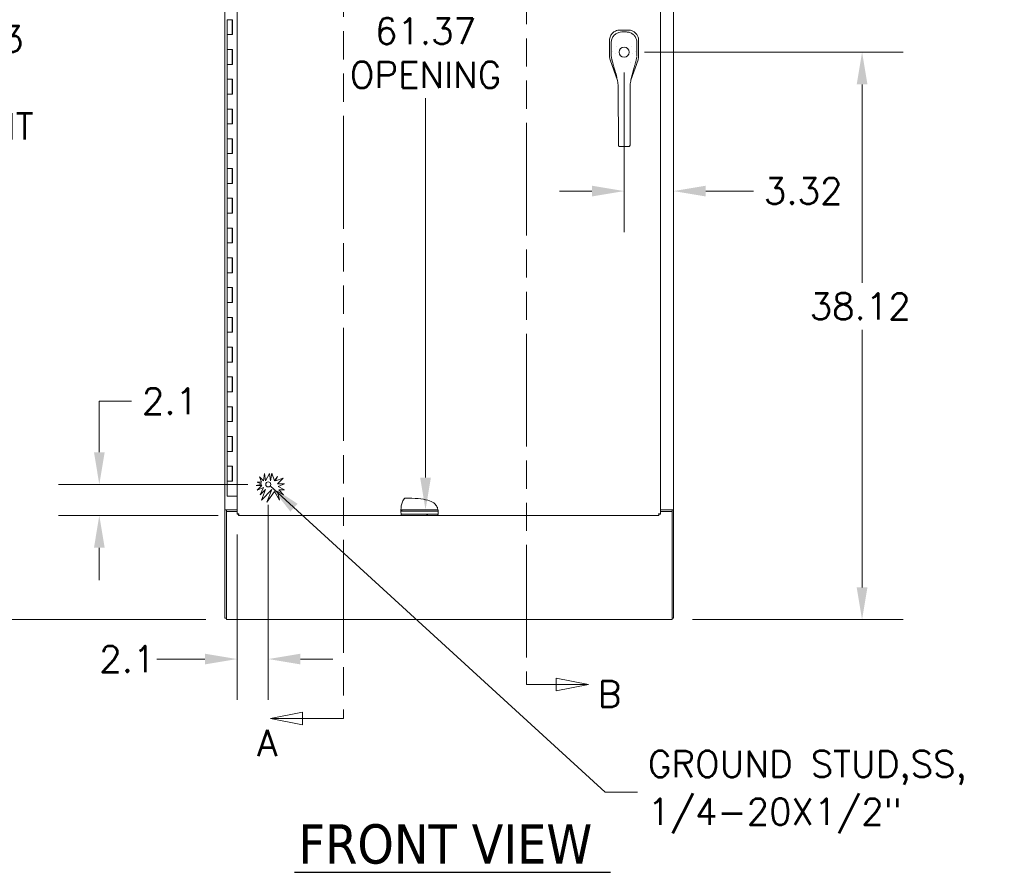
# Model space of a CAD drawing. Header units: inches. Extents: x 3 to 371, y 8 to 234.
# Tile 28 of 51: x 126 to 192, y 87 to 144. Entities that reach past the tile are written whole.
import ezdxf

# ---------------------------------------------------------------- set-up
doc = ezdxf.new("R2010")
doc.units = ezdxf.units.IN
doc.header["$LTSCALE"] = 22
doc.header["$MEASUREMENT"] = 0
doc.linetypes.add('DOUBLE_DASH_CHAIN', pattern=[1.2403, 0.6614, -0.0827, 0.1654, -0.0827, 0.1654, -0.0827])
for name, color, linetype, lineweight in [('Dimension (ANSI)', 7, 'Continuous', 5), ('Hatch (ANSI)', 7, 'Continuous', 5), ('Section Line (ANSI)', 7, 'DOUBLE_DASH_CHAIN', 5), ('Symbol (ANSI)', 7, 'Continuous', 5), ('Visible (ANSI)', 7, 'Continuous', 5)]:
    doc.layers.add(name, color=color, linetype=linetype, lineweight=lineweight)
doc.styles.add('ROMANS', font='romans.shx')
doc.styles.add('Text Style168', font='tahoma.ttf')
doc.dimstyles.new('Default (ANSI)', dxfattribs={"dimscale": 22, "dimtxt": 0.08, "dimasz": 0.098425, "dimexe": 0.125, "dimexo": 0.0625, "dimgap": 0.031496, "dimtad": 0, "dimtih": 1, "dimtoh": 1, "dimrnd": 1e-08, "dimzin": 0, "dimdsep": 46, "dimtxsty": 'ROMANS', "dimcen": 0.09, "dimdle": 0.393701, "dimclrd": 256, "dimclre": 256, "dimclrt": 256, "dimadec": 0, "dimazin": 0, "dimtfac": 1.25, "dimtofl": 0, "dimtmove": 0, "dimatfit": 3, "dimfxl": 0, "dimtolj": 1, "dimtzin": 0, "dimlwd": -1, "dimlwe": -1, "dimarcsym": 0})
doc.dimstyles.new('Default (ANSI)$7', dxfattribs={"dimscale": 22, "dimtxt": 0.08, "dimasz": 0.098425, "dimexe": 0.125, "dimexo": 0.0625, "dimgap": 0.031496, "dimtad": 0, "dimtih": 1, "dimtoh": 1, "dimrnd": 1e-08, "dimzin": 0, "dimdsep": 46, "dimtxsty": 'ROMANS', "dimcen": 0.09, "dimdle": 0.393701, "dimclrd": 256, "dimclre": 256, "dimclrt": 256, "dimadec": 0, "dimazin": 0, "dimtfac": 1.25, "dimtofl": 0, "dimtmove": 0, "dimatfit": 3, "dimfxl": 0, "dimtolj": 1, "dimtzin": 0, "dimlwd": -1, "dimlwe": -1, "dimarcsym": 0})

# ---------------------------------------------------------------- blocks, each defined once
blk = doc.blocks.new('2dTransSection0')
at = {"layer": 'Section Line (ANSI)', "linetype": 'Continuous'}
for p, q in [((6.6322, 8.2139), (6.5342, 8.1944)), ((6.6322, 8.1749), (6.6322, 8.2139)), ((6.6322, 8.1944), (6.5342, 8.1944)), ((6.5342, 8.1944), (6.6322, 8.1749)), ((6.7228, 8.1944), (6.6322, 8.1944)), ((6.7228, 8.1944), (6.7228, 8.1785)), ((6.5979, 4.4316), (6.4999, 4.4121)), ((6.5979, 4.3926), (6.5979, 4.4316)), ((6.7228, 4.428), (6.7228, 4.4121)), ((6.5979, 4.4121), (6.4999, 4.4121)), ((6.4999, 4.4121), (6.5979, 4.3926)), ((6.7228, 4.4121), (6.5979, 4.4121))]:
    blk.add_line(p, q, dxfattribs=at)
at = {"layer": 'Section Line (ANSI)', "linetype": 'DOUBLE_DASH_CHAIN', "ltscale": 0.023724}
blk.add_line((6.7228, 8.1944), (6.7228, 4.4121), dxfattribs=at)
at = {"layer": 'Section Line (ANSI)', "linetype": 'Continuous', "flags": 128}
for points in [[(6.6322, 8.2139), (6.5342, 8.1944)], [(6.5979, 4.4316), (6.4999, 4.4121)]]:
    blk.add_lwpolyline(points, dxfattribs=at)
at = {"layer": 'Section Line (ANSI)'}
for points in [[(6.6322, 8.2139), (6.5342, 8.1944), (6.6322, 8.1749), (6.6322, 8.2139)], [(6.5979, 4.4316), (6.4999, 4.4121), (6.5979, 4.3926), (6.5979, 4.4316)]]:
    blk.add_solid(points, dxfattribs=at)
at = {"layer": 'Section Line (ANSI)', "insert": (6.492, 8.213), "char_height": 0.08, "attachment_point": 7, "line_spacing_factor": 2.283283, "style": 'ROMANS'}
blk.add_mtext('A', dxfattribs=at)
at = {"layer": 'Section Line (ANSI)', "insert": (6.4592, 4.2974), "char_height": 0.08, "attachment_point": 7, "style": 'ROMANS'}
blk.add_mtext('A', dxfattribs=at)
blk = doc.blocks.new('2dTransSection1')
at = {"layer": 'Section Line (ANSI)', "linetype": 'Continuous'}
for p, q in [((7.447, 8.1649), (7.349, 8.1844)), ((7.349, 8.1844), (7.349, 8.1454)), ((7.282, 8.1649), (7.282, 8.1491)), ((7.282, 8.1649), (7.349, 8.1649)), ((7.349, 8.1649), (7.447, 8.1649)), ((7.349, 8.1454), (7.447, 8.1649)), ((7.282, 4.532), (7.282, 4.5162)), ((7.282, 4.5162), (7.3725, 4.5162)), ((7.4705, 4.5162), (7.3725, 4.5357)), ((7.3725, 4.5357), (7.3725, 4.4967)), ((7.3725, 4.5162), (7.4705, 4.5162)), ((7.3725, 4.4967), (7.4705, 4.5162))]:
    blk.add_line(p, q, dxfattribs=at)
at = {"layer": 'Section Line (ANSI)', "linetype": 'DOUBLE_DASH_CHAIN', "ltscale": 0.023622}
blk.add_line((7.282, 8.1649), (7.282, 4.5162), dxfattribs=at)
at = {"layer": 'Section Line (ANSI)', "linetype": 'Continuous', "flags": 128}
for points in [[(7.349, 8.1454), (7.447, 8.1649)], [(7.3725, 4.4967), (7.4705, 4.5162)]]:
    blk.add_lwpolyline(points, dxfattribs=at)
at = {"layer": 'Section Line (ANSI)'}
for points in [[(7.349, 8.1454), (7.447, 8.1649), (7.349, 8.1844), (7.349, 8.1454)], [(7.3725, 4.4967), (7.4705, 4.5162), (7.3725, 4.5357), (7.3725, 4.4967)]]:
    blk.add_solid(points, dxfattribs=at)
at = {"layer": 'Section Line (ANSI)', "char_height": 0.08, "attachment_point": 7, "style": 'ROMANS'}
for insert in [(7.3992, 8.1995), (7.499, 4.447)]:
    blk.add_mtext('B', dxfattribs=dict(at, insert=insert))
blk = doc.blocks.new('*D8')
at = {"layer": 'Defpoints', "color": 0}
for p in [(166.753, 141.831), (169.977, 103.715), (182.735, 103.715)]:
    blk.add_point(p, dxfattribs=at)
at = {"layer": 'Dimension (ANSI)'}
for p, q in [((168.128, 141.831), (185.485, 141.831)), ((182.735, 139.665), (182.735, 126.334)), ((182.735, 105.881), (182.735, 123.188)), ((171.352, 103.715), (185.485, 103.715))]:
    blk.add_line(p, q, dxfattribs=at)
for points in [[(182.374, 139.665), (183.096, 139.665), (182.735, 141.831)], [(182.374, 105.881), (183.096, 105.881), (182.735, 103.715)]]:
    blk.add_solid(points, dxfattribs=at)
at = {"layer": 'Dimension (ANSI)', "insert": (179.215, 125.641), "char_height": 1.76, "attachment_point": 1, "style": 'ROMANS'}
blk.add_mtext('\\A1;38.12', dxfattribs=at)
blk = doc.blocks.new('*D9')
at = {"layer": 'Defpoints', "color": 0}
for p in [(166.753, 141.831), (170.071, 132.5), (170.071, 130.231)]:
    blk.add_point(p, dxfattribs=at)
at = {"layer": 'Dimension (ANSI)'}
for p, q in [((166.753, 140.456), (166.753, 129.75)), ((164.587, 132.5), (162.422, 132.5)), ((172.236, 132.5), (175.449, 132.5))]:
    blk.add_line(p, q, dxfattribs=at)
for points in [[(164.587, 132.861), (164.587, 132.139), (166.753, 132.5)], [(172.236, 132.861), (172.236, 132.139), (170.071, 132.5)]]:
    blk.add_solid(points, dxfattribs=at)
at = {"layer": 'Dimension (ANSI)', "insert": (176.142, 133.38), "char_height": 1.76, "attachment_point": 1, "style": 'ROMANS'}
blk.add_mtext('\\A1;3.32', dxfattribs=at)
blk = doc.blocks.new('*D11')
at = {"layer": 'Defpoints', "color": 0}
for p in [(140.04, 175.84), (123.02, 103.715), (140.04, 103.715)]:
    blk.add_point(p, dxfattribs=at)
at = {"layer": 'Dimension (ANSI)'}
for p, q in [((138.665, 175.84), (120.27, 175.84)), ((123.02, 173.675), (123.02, 144.284)), ((123.02, 105.881), (123.02, 135.272)), ((138.665, 103.715), (120.27, 103.715))]:
    blk.add_line(p, q, dxfattribs=at)
for points in [[(122.66, 173.675), (123.381, 173.675), (123.02, 175.84)], [(122.66, 105.881), (123.381, 105.881), (123.02, 103.715)]]:
    blk.add_solid(points, dxfattribs=at)
at = {"layer": 'Dimension (ANSI)', "insert": (123.02, 139.778), "char_height": 1.76, "attachment_point": 5, "style": 'ROMANS'}
blk.add_mtext('\\A1;72.13\\PTUB\\PHEIGHT', dxfattribs=at)
blk = doc.blocks.new('*D33')
at = {"layer": 'Defpoints', "color": 0}
for p in [(142.853, 112.796), (140.759, 110.807), (142.853, 101.064)]:
    blk.add_point(p, dxfattribs=at)
at = {"layer": 'Dimension (ANSI)'}
for p, q in [((142.853, 111.421), (142.853, 98.314)), ((140.759, 109.432), (140.759, 98.314)), ((138.594, 101.064), (135.381, 101.064)), ((145.018, 101.064), (147.183, 101.064))]:
    blk.add_line(p, q, dxfattribs=at)
for points in [[(138.594, 101.425), (138.594, 100.704), (140.759, 101.064)], [(145.018, 101.425), (145.018, 100.704), (142.853, 101.064)]]:
    blk.add_solid(points, dxfattribs=at)
at = {"layer": 'Dimension (ANSI)', "insert": (131.503, 101.944), "char_height": 1.76, "attachment_point": 1, "style": 'ROMANS'}
blk.add_mtext('\\A1;2.1', dxfattribs=at)
blk = doc.blocks.new('*D34')
at = {"layer": 'Defpoints', "color": 0}
for p in [(142.853, 112.796), (131.507, 110.702), (140.864, 110.702)]:
    blk.add_point(p, dxfattribs=at)
at = {"layer": 'Dimension (ANSI)'}
for p, q in [((131.507, 114.961), (131.507, 118.391)), ((131.507, 118.391), (133.673, 118.391)), ((141.478, 112.796), (128.757, 112.796)), ((139.489, 110.702), (128.757, 110.702)), ((131.507, 108.537), (131.507, 106.371))]:
    blk.add_line(p, q, dxfattribs=at)
for points in [[(131.147, 114.961), (131.868, 114.961), (131.507, 112.796)], [(131.147, 108.537), (131.868, 108.537), (131.507, 110.702)]]:
    blk.add_solid(points, dxfattribs=at)
at = {"layer": 'Dimension (ANSI)', "insert": (134.366, 119.271), "char_height": 1.76, "attachment_point": 1, "style": 'ROMANS'}
blk.add_mtext('\\A1;2.1', dxfattribs=at)
blk = doc.blocks.new('*D37')
at = {"layer": 'Defpoints', "color": 0}
for p in [(153.415, 172.465), (153.415, 111.09), (153.415, 111.09)]:
    blk.add_point(p, dxfattribs=at)
at = {"layer": 'Dimension (ANSI)'}
for p, q in [((153.415, 170.3), (153.415, 144.817)), ((153.415, 113.256), (153.415, 138.738))]:
    blk.add_line(p, q, dxfattribs=at)
for points in [[(153.054, 170.3), (153.776, 170.3), (153.415, 172.465)], [(153.054, 113.256), (153.776, 113.256), (153.415, 111.09)]]:
    blk.add_solid(points, dxfattribs=at)
at = {"layer": 'Dimension (ANSI)', "insert": (153.415, 141.778), "char_height": 1.76, "attachment_point": 5, "style": 'ROMANS'}
blk.add_mtext('\\A1;61.37\\POPENING', dxfattribs=at)

msp = doc.modelspace()

# ---------------------------------------------------------------- hatches: boundary and pattern name
at = {"layer": 'Hatch (ANSI)'}
h = msp.add_hatch(dxfattribs=at)
h.set_pattern_fill('ANSI31', color=256, scale=22, style=0)
edge = h.paths.add_edge_path()
edge.add_spline(control_points=[(169.1027, 160.6102), (169.1031, 160.6101), (169.1035, 160.6101), (169.12, 160.6081), (169.1351, 160.6062), (169.1592, 160.603), (169.1686, 160.6017), (169.1843, 160.5996), (169.1901, 160.5987), (169.1954, 160.598), (169.1964, 160.5979), (169.1964, 160.5979)], knot_values=[1.2563419, 1.2563419, 1.2563419, 1.2563419, 1.2594956, 1.2594956, 1.3874096, 1.3874096, 1.4933498, 1.4933498, 1.6069895, 1.6069895, 1.6772875, 1.6772875, 1.6772875, 1.6772875], degree=3, periodic=0)
edge.add_line((169.1964, 160.5979), (169.1964, 158.348))
edge.add_spline(control_points=[(169.1964, 158.348), (169.1964, 158.348), (169.1963, 158.348), (169.1948, 158.3476), (169.1904, 158.3466), (169.1756, 158.3434), (169.1653, 158.3412), (169.1421, 158.3365), (169.1299, 158.3341), (169.1122, 158.331), (169.1075, 158.3301), (169.1027, 158.3293)], knot_values=[0.3415748, 0.3415748, 0.3415748, 0.3415748, 0.3658952, 0.3658952, 0.4906548, 0.4906548, 0.6172143, 0.6172143, 0.7262546, 0.7262546, 0.764371, 0.764371, 0.764371, 0.764371], degree=3, periodic=0)
edge.add_line((169.1027, 158.3293), (169.1027, 160.6102))
edge = h.paths.add_edge_path()
edge.add_spline(control_points=[(154.2551, 110.7957), (154.2543, 110.7882), (154.2535, 110.781), (154.2507, 110.7589), (154.2488, 110.7453), (154.2455, 110.7242), (154.2442, 110.7163), (154.2423, 110.7051), (154.2418, 110.7021), (154.2417, 110.702), (154.2417, 110.702), (154.2417, 110.702)], knot_values=[1.2950884, 1.2950884, 1.2950884, 1.2950884, 1.3543251, 1.3543251, 1.4822429, 1.4822429, 1.5957974, 1.5957974, 1.7142328, 1.7142328, 1.7161572, 1.7161572, 1.7161572, 1.7161572], degree=3, periodic=0)
edge.add_line((154.2417, 110.702), (151.793, 110.702))
edge.add_spline(control_points=[(151.793, 110.702), (151.793, 110.702), (151.793, 110.702), (151.793, 110.7022), (151.7924, 110.7056), (151.7902, 110.7185), (151.7887, 110.7278), (151.7852, 110.751), (151.7832, 110.7647), (151.7804, 110.7849), (151.7797, 110.7902), (151.779, 110.7957)], knot_values=[2.3373248, 2.3373248, 2.3373248, 2.3373248, 2.3406809, 2.3406809, 2.4663286, 2.4663286, 2.5908619, 2.5908619, 2.7153221, 2.7153221, 2.7587222, 2.7587222, 2.7587222, 2.7587222], degree=3, periodic=0)
edge.add_line((151.779, 110.7957), (154.2551, 110.7957))
edge = h.paths.add_edge_path()
edge.add_line((151.7626, 173.327), (154.2446, 173.327))
edge.add_spline(control_points=[(154.2446, 173.327), (154.2446, 173.327), (154.2446, 173.3268), (154.2451, 173.3247), (154.246, 173.3198), (154.2488, 173.3043), (154.2506, 173.2938), (154.254, 173.2701), (154.2556, 173.2577), (154.2574, 173.2407), (154.2577, 173.237), (154.2581, 173.2333)], knot_values=[0.3307892, 0.3307892, 0.3307892, 0.3307892, 0.3634473, 0.3634473, 0.4881963, 0.4881963, 0.6137299, 0.6137299, 0.7224513, 0.7224513, 0.7518851, 0.7518851, 0.7518851, 0.7518851], degree=3, periodic=0)
edge.add_line((154.2581, 173.2333), (151.7618, 173.2333))
edge.add_spline(control_points=[(151.7618, 173.2333), (151.7618, 173.2337), (151.7618, 173.2341), (151.7616, 173.2477), (151.7615, 173.2601), (151.7616, 173.2829), (151.7617, 173.2929), (151.7621, 173.3103), (151.7623, 173.3171), (151.7625, 173.3251), (151.7626, 173.327), (151.7626, 173.327)], knot_values=[1.2399278, 1.2399278, 1.2399278, 1.2399278, 1.2431757, 1.2431757, 1.3467509, 1.3467509, 1.4513927, 1.4513927, 1.5639765, 1.5639765, 1.6593214, 1.6593214, 1.6593214, 1.6593214], degree=3, periodic=0)
edge = h.paths.add_edge_path()
edge.add_line((140.7589, 158.6419), (140.7589, 160.9541))
edge.add_spline(control_points=[(140.7589, 160.9541), (140.7589, 160.9541), (140.762, 160.954), (140.7743, 160.9535), (140.7833, 160.9532), (140.8045, 160.9523), (140.8159, 160.9518), (140.8363, 160.9509), (140.8443, 160.9505), (140.8526, 160.9501)], knot_values=[2.3319864, 2.3319864, 2.3319864, 2.3319864, 2.4551771, 2.4551771, 2.5788612, 2.5788612, 2.6861776, 2.6861776, 2.751641, 2.751641, 2.751641, 2.751641], degree=3, periodic=0)
edge.add_line((140.8526, 160.9501), (140.8526, 158.6212))
edge.add_spline(control_points=[(140.8526, 158.6212), (140.85, 158.6217), (140.8474, 158.6221), (140.8311, 158.6249), (140.8183, 158.6275), (140.7938, 158.6328), (140.7829, 158.6355), (140.7672, 158.6396), (140.7622, 158.641), (140.7593, 158.6418), (140.7589, 158.6419), (140.7589, 158.6419)], knot_values=[1.2484476, 1.2484476, 1.2484476, 1.2484476, 1.2693022, 1.2693022, 1.3808834, 1.3808834, 1.5091548, 1.5091548, 1.6285366, 1.6285366, 1.6718238, 1.6718238, 1.6718238, 1.6718238], degree=3, periodic=0)
h = msp.add_hatch(dxfattribs=at)
h.set_pattern_fill('ANSI31', color=256, scale=22, angle=75, style=0)
edge = h.paths.add_edge_path()
edge.add_line((151.7618, 111.0904), (154.2501, 111.0904))
edge.add_spline(control_points=[(154.2501, 111.0904), (154.2551, 111.0595), (154.2585, 111.0282), (154.2605, 110.9967)], knot_values=[11.7550904, 11.7550904, 11.7550904, 11.7550904, 12.3895366, 12.3895366, 12.3895366, 12.3895366], degree=3, periodic=0)
edge.add_line((154.2605, 110.9967), (151.7626, 110.9967))
edge.add_spline(control_points=[(151.7626, 110.9967), (151.7616, 111.0279), (151.7613, 111.0592), (151.7618, 111.0904)], knot_values=[0.4795318, 0.4795318, 0.4795318, 0.4795318, 0.714905, 0.714905, 0.714905, 0.714905], degree=3, periodic=0)

# ---------------------------------------------------------------- linework, layer by layer
at = {"layer": 'Symbol (ANSI)', "lineweight": 30}
msp.add_line((144.6216, 86.7373), (165.8464, 86.7373), dxfattribs=at)
at = {"layer": 'Visible (ANSI)'}
for p, q in [((139.9459, 111.0904), (139.9459, 172.4654)), ((170.0709, 172.4654), (170.0709, 111.0904)), ((140.7589, 110.8068), (140.7589, 158.6419)), ((169.1964, 158.348), (169.1964, 110.8068)), ((140.1002, 144.0144), (140.2798, 144.0144)), ((140.1002, 143.0144), (140.1002, 144.0144)), ((140.2798, 144.0144), (140.4591, 144.0144)), ((140.4302, 143.0144), (140.4302, 144.0144)), ((140.4525, 143.0144), (140.4525, 144.0144)), ((140.4591, 144.0144), (140.4591, 143.0144)), ((140.2798, 143.0144), (140.1002, 143.0144)), ((140.1002, 143.0144), (140.2798, 143.0144)), ((140.1002, 142.0144), (140.1002, 143.0144)), ((140.4591, 143.0144), (140.2798, 143.0144)), ((166.4741, 143.319), (166.4663, 143.319)), ((167.0311, 143.319), (166.4741, 143.319)), ((167.039, 143.319), (167.0311, 143.319)), ((165.7762, 142.629), (165.7762, 142.6211)), ((165.7762, 142.6211), (165.7762, 141.5571)), ((167.729, 142.6211), (167.729, 142.629)), ((167.729, 141.5571), (167.729, 142.6211)), ((140.1002, 142.0144), (140.2798, 142.0144)), ((140.1002, 141.0144), (140.1002, 142.0144)), ((140.2798, 142.0144), (140.1002, 142.0144)), ((140.2798, 142.0144), (140.4591, 142.0144)), ((140.4302, 141.0144), (140.4302, 142.0144)), ((140.4525, 141.0144), (140.4525, 142.0144)), ((140.4591, 142.0144), (140.4591, 141.0144)), ((165.9592, 141.851), (165.9592, 141.851)), ((140.2798, 141.0144), (140.1002, 141.0144)), ((140.1002, 141.0144), (140.2798, 141.0144)), ((140.1002, 140.0144), (140.1002, 141.0144)), ((140.4591, 141.0144), (140.2798, 141.0144)), ((165.8154, 141.3265), (166.3056, 139.9261)), ((167.2094, 139.9538), (167.6898, 141.3265)), ((140.1002, 140.0144), (140.2798, 140.0144)), ((140.1002, 139.0144), (140.1002, 140.0144)), ((140.2798, 140.0144), (140.1002, 140.0144)), ((140.2798, 140.0144), (140.4591, 140.0144)), ((140.4302, 139.0144), (140.4302, 140.0144)), ((140.4525, 139.0144), (140.4525, 140.0144)), ((140.4591, 140.0144), (140.4591, 139.0144)), ((166.3059, 139.9251), (166.3059, 139.9251)), ((167.209, 139.9528), (167.209, 139.9528)), ((140.2798, 139.0144), (140.1002, 139.0144)), ((140.1002, 139.0144), (140.2798, 139.0144)), ((140.1002, 138.0144), (140.1002, 139.0144)), ((140.4591, 139.0144), (140.2798, 139.0144)), ((166.3632, 138.4839), (166.362, 139.4099)), ((167.1506, 138.4849), (167.1494, 139.4109)), ((166.3632, 138.4839), (166.3657, 136.5154)), ((167.1506, 138.4849), (167.1531, 136.5164)), ((140.1002, 138.0144), (140.2798, 138.0144)), ((140.1002, 137.0144), (140.1002, 138.0144)), ((140.2798, 138.0144), (140.1002, 138.0144)), ((140.2798, 138.0144), (140.4591, 138.0144)), ((140.4302, 137.0144), (140.4302, 138.0144)), ((140.4525, 137.0144), (140.4525, 138.0144)), ((140.4591, 138.0144), (140.4591, 137.0144)), ((140.2798, 137.0144), (140.1002, 137.0144)), ((140.1002, 137.0144), (140.2798, 137.0144)), ((140.1002, 136.0144), (140.1002, 137.0144)), ((140.4591, 137.0144), (140.2798, 137.0144)), ((166.3668, 135.663), (166.3657, 136.5154)), ((167.1542, 135.664), (167.1531, 136.5164)), ((140.1002, 136.0144), (140.2798, 136.0144)), ((140.1002, 135.0144), (140.1002, 136.0144)), ((140.2798, 136.0144), (140.1002, 136.0144)), ((140.2798, 136.0144), (140.4591, 136.0144)), ((140.4302, 135.0144), (140.4302, 136.0144)), ((140.4525, 135.0144), (140.4525, 136.0144)), ((140.4591, 136.0144), (140.4591, 135.0144)), ((166.3668, 135.663), (166.3668, 135.6039)), ((167.1542, 135.664), (167.1542, 135.6049)), ((140.2798, 135.0144), (140.1002, 135.0144)), ((140.1002, 135.0144), (140.2798, 135.0144)), ((140.1002, 134.0144), (140.1002, 135.0144)), ((140.4591, 135.0144), (140.2798, 135.0144)), ((166.4851, 135.4912), (167.0363, 135.4919)), ((140.1002, 134.0144), (140.2798, 134.0144)), ((140.1002, 133.0144), (140.1002, 134.0144)), ((140.2798, 134.0144), (140.1002, 134.0144)), ((140.2798, 134.0144), (140.4591, 134.0144)), ((140.4302, 133.0144), (140.4302, 134.0144)), ((140.4525, 133.0144), (140.4525, 134.0144)), ((140.4591, 134.0144), (140.4591, 133.0144)), ((140.2798, 133.0144), (140.1002, 133.0144)), ((140.1002, 133.0144), (140.2798, 133.0144)), ((140.1002, 132.0144), (140.1002, 133.0144)), ((140.4591, 133.0144), (140.2798, 133.0144)), ((140.1002, 132.0144), (140.2798, 132.0144)), ((140.1002, 131.0144), (140.1002, 132.0144)), ((140.2798, 132.0144), (140.1002, 132.0144)), ((140.2798, 132.0144), (140.4591, 132.0144)), ((140.4302, 131.0144), (140.4302, 132.0144)), ((140.4525, 131.0144), (140.4525, 132.0144)), ((140.4591, 132.0144), (140.4591, 131.0144)), ((140.2798, 131.0144), (140.1002, 131.0144)), ((140.1002, 131.0144), (140.2798, 131.0144)), ((140.1002, 130.0144), (140.1002, 131.0144)), ((140.4591, 131.0144), (140.2798, 131.0144)), ((140.1002, 130.0144), (140.2798, 130.0144)), ((140.1002, 129.0144), (140.1002, 130.0144)), ((140.2798, 130.0144), (140.1002, 130.0144)), ((140.2798, 130.0144), (140.4591, 130.0144)), ((140.4302, 129.0144), (140.4302, 130.0144)), ((140.4525, 129.0144), (140.4525, 130.0144)), ((140.4591, 130.0144), (140.4591, 129.0144)), ((140.2798, 129.0144), (140.1002, 129.0144)), ((140.1002, 129.0144), (140.2798, 129.0144)), ((140.1002, 128.0144), (140.1002, 129.0144)), ((140.4591, 129.0144), (140.2798, 129.0144)), ((140.1002, 128.0144), (140.2798, 128.0144)), ((140.1002, 127.0144), (140.1002, 128.0144)), ((140.2798, 128.0144), (140.1002, 128.0144)), ((140.2798, 128.0144), (140.4591, 128.0144)), ((140.4302, 127.0144), (140.4302, 128.0144)), ((140.4525, 127.0144), (140.4525, 128.0144)), ((140.4591, 128.0144), (140.4591, 127.0144)), ((140.2798, 127.0144), (140.1002, 127.0144)), ((140.1002, 127.0144), (140.2798, 127.0144)), ((140.1002, 126.0144), (140.1002, 127.0144)), ((140.4591, 127.0144), (140.2798, 127.0144)), ((140.1002, 126.0144), (140.2798, 126.0144)), ((140.1002, 125.0144), (140.1002, 126.0144)), ((140.2798, 126.0144), (140.1002, 126.0144)), ((140.2798, 126.0144), (140.4591, 126.0144)), ((140.4302, 125.0144), (140.4302, 126.0144)), ((140.4525, 125.0144), (140.4525, 126.0144)), ((140.4591, 126.0144), (140.4591, 125.0144)), ((140.2798, 125.0144), (140.1002, 125.0144)), ((140.1002, 125.0144), (140.2798, 125.0144)), ((140.1002, 124.0144), (140.1002, 125.0144)), ((140.4591, 125.0144), (140.2798, 125.0144)), ((140.1002, 124.0144), (140.2798, 124.0144)), ((140.1002, 123.0144), (140.1002, 124.0144)), ((140.2798, 124.0144), (140.1002, 124.0144)), ((140.2798, 124.0144), (140.4591, 124.0144)), ((140.4302, 123.0144), (140.4302, 124.0144)), ((140.4525, 123.0144), (140.4525, 124.0144)), ((140.4591, 124.0144), (140.4591, 123.0144)), ((140.2798, 123.0144), (140.1002, 123.0144)), ((140.1002, 123.0144), (140.2798, 123.0144)), ((140.1002, 122.0144), (140.1002, 123.0144)), ((140.4591, 123.0144), (140.2798, 123.0144)), ((140.1002, 122.0144), (140.2798, 122.0144)), ((140.1002, 121.0144), (140.1002, 122.0144)), ((140.2798, 122.0144), (140.1002, 122.0144)), ((140.2798, 122.0144), (140.4591, 122.0144)), ((140.4302, 121.0144), (140.4302, 122.0144)), ((140.4525, 121.0144), (140.4525, 122.0144)), ((140.4591, 122.0144), (140.4591, 121.0144)), ((140.2798, 121.0144), (140.1002, 121.0144)), ((140.1002, 121.0144), (140.2798, 121.0144)), ((140.1002, 120.0144), (140.1002, 121.0144)), ((140.4591, 121.0144), (140.2798, 121.0144)), ((140.1002, 120.0144), (140.2798, 120.0144)), ((140.1002, 119.0144), (140.1002, 120.0144)), ((140.2798, 120.0144), (140.1002, 120.0144)), ((140.2798, 120.0144), (140.4591, 120.0144)), ((140.4302, 119.0144), (140.4302, 120.0144)), ((140.4525, 119.0144), (140.4525, 120.0144)), ((140.4591, 120.0144), (140.4591, 119.0144)), ((140.2798, 119.0144), (140.1002, 119.0144)), ((140.1002, 119.0144), (140.2798, 119.0144)), ((140.1002, 118.0144), (140.1002, 119.0144)), ((140.4591, 119.0144), (140.2798, 119.0144)), ((140.1002, 118.0144), (140.2798, 118.0144)), ((140.1002, 117.0144), (140.1002, 118.0144)), ((140.2798, 118.0144), (140.1002, 118.0144)), ((140.2798, 118.0144), (140.4591, 118.0144)), ((140.4302, 117.0144), (140.4302, 118.0144)), ((140.4525, 117.0144), (140.4525, 118.0144)), ((140.4591, 118.0144), (140.4591, 117.0144)), ((140.2798, 117.0144), (140.1002, 117.0144)), ((140.1002, 117.0144), (140.2798, 117.0144)), ((140.1002, 116.0144), (140.1002, 117.0144)), ((140.4591, 117.0144), (140.2798, 117.0144)), ((140.1002, 116.0144), (140.2798, 116.0144)), ((140.1002, 115.0144), (140.1002, 116.0144)), ((140.2798, 116.0144), (140.1002, 116.0144)), ((140.2798, 116.0144), (140.4591, 116.0144)), ((140.4302, 115.0144), (140.4302, 116.0144)), ((140.4525, 115.0144), (140.4525, 116.0144)), ((140.4591, 116.0144), (140.4591, 115.0144)), ((140.2798, 115.0144), (140.1002, 115.0144)), ((140.1002, 115.0144), (140.2798, 115.0144)), ((140.1002, 114.0144), (140.1002, 115.0144)), ((140.4591, 115.0144), (140.2798, 115.0144)), ((140.1002, 114.0144), (140.2798, 114.0144)), ((140.1002, 113.0144), (140.1002, 114.0144)), ((140.2798, 114.0144), (140.1002, 114.0144)), ((140.2798, 114.0144), (140.4591, 114.0144)), ((140.4302, 113.0144), (140.4302, 114.0144)), ((140.4525, 113.0144), (140.4525, 114.0144)), ((140.4591, 114.0144), (140.4591, 113.0144)), ((142.2635, 113.3063), (142.5328, 113.0344)), ((142.4106, 112.9451), (142.2635, 113.3063)), ((142.5328, 113.0344), (142.6066, 113.5222)), ((142.6066, 113.5222), (142.6709, 113.0344)), ((142.6709, 113.0344), (142.935, 113.5222)), ((142.935, 113.5222), (142.9993, 113.0344)), ((142.9993, 113.0344), (143.1022, 113.5443)), ((143.1022, 113.5443), (143.2729, 113.0393)), ((143.2729, 113.0393), (143.4771, 113.3343)), ((143.4771, 113.3343), (143.3473, 113.0393)), ((143.3473, 113.0393), (143.8441, 113.2073)), ((143.8441, 113.2073), (143.4771, 112.8439)), ((140.2798, 113.0144), (140.1002, 113.0144)), ((140.1002, 113.0144), (140.2798, 113.0144)), ((140.1002, 112.0144), (140.1002, 113.0144)), ((140.4591, 113.0144), (140.2798, 113.0144)), ((142.0329, 112.7194), (142.4249, 112.8094)), ((142.4249, 112.7194), (142.0329, 112.7194)), ((142.1165, 112.9451), (142.4106, 112.9451)), ((142.4249, 112.8094), (142.1165, 112.9451)), ((142.1165, 112.4139), (142.4249, 112.7194)), ((142.5328, 112.5835), (142.1165, 112.4139)), ((142.3171, 112.0936), (142.5328, 112.5835)), ((142.6709, 112.444), (142.3171, 112.0936)), ((142.3946, 111.7433), (142.6709, 112.444)), ((143.1022, 112.444), (142.3946, 111.7433)), ((142.7678, 111.5961), (143.1022, 112.444)), ((143.4771, 112.8439), (143.9543, 112.8439)), ((143.9543, 112.8439), (143.5171, 112.6658)), ((143.5171, 112.6658), (143.9543, 112.4292)), ((143.5533, 112.4292), (143.8857, 112.0936)), ((143.9543, 112.4292), (143.5533, 112.4292)), ((140.2798, 112.0144), (140.1002, 112.0144)), ((140.2798, 112.0144), (140.7589, 112.0144)), ((143.2729, 112.3257), (142.7678, 111.5961)), ((143.6041, 111.7433), (143.2729, 112.3257)), ((143.4724, 112.3173), (143.6041, 111.7433)), ((143.8857, 112.0936), (143.4724, 112.3173)), ((142.7849, 111.6396), (142.7979, 111.6396)), ((142.8239, 111.7384), (142.8663, 111.7384)), ((139.9459, 111.0904), (140.0709, 111.0904)), ((139.9459, 111.0902), (139.9459, 111.0904)), ((140.0396, 111.0902), (139.9459, 111.0902)), ((139.9459, 111.0902), (139.9459, 103.8091)), ((140.0396, 111.0904), (140.0396, 111.0902)), ((140.0396, 111.0902), (140.0396, 110.9654)), ((140.7589, 110.9654), (140.0396, 110.9654)), ((140.0396, 103.8403), (140.0396, 110.9654)), ((140.7589, 111.0904), (140.0709, 111.0904)), ((140.8526, 110.8068), (140.7589, 110.8068)), ((140.8637, 110.7957), (140.8637, 110.702)), ((151.793, 110.702), (140.8637, 110.702)), ((151.7618, 111.0904), (154.2501, 111.0904)), ((154.2605, 110.9967), (151.7626, 110.9967)), ((151.779, 110.7957), (154.2551, 110.7957)), ((154.2417, 110.702), (151.793, 110.702)), ((169.0917, 110.702), (154.2417, 110.702)), ((169.0917, 110.7957), (169.0917, 110.702)), ((169.1027, 110.8068), (169.1964, 110.8068)), ((169.946, 111.0904), (169.1964, 111.0904)), ((169.9772, 110.9654), (169.1964, 110.9654)), ((169.946, 111.0904), (170.0709, 111.0904)), ((169.9772, 111.0902), (169.9772, 111.0904)), ((169.9772, 110.9654), (169.9772, 111.0902)), ((170.0709, 111.0902), (169.9772, 111.0902)), ((169.9772, 110.9654), (169.9772, 103.8403)), ((170.0709, 111.0904), (170.0709, 111.0902)), ((170.0709, 103.8091), (170.0709, 111.0902)), ((140.0396, 103.8403), (140.0396, 103.7154)), ((169.9772, 103.7154), (169.9772, 103.8403)), ((140.0396, 103.8091), (139.9459, 103.8091)), ((169.9772, 103.7154), (140.0396, 103.7154)), ((169.9772, 103.8091), (170.0709, 103.8091))]:
    msp.add_line(p, q, dxfattribs=at)
for centre, radius in [((166.7526, 141.8308), 0.3385), ((142.8526, 112.7957), 0.1685)]:
    msp.add_circle(centre, radius, dxfattribs=at)
for radius, start, end in [(0.6693, 142.588269, 142.607828), (0.6693, 37.537874, 37.54724), (0.5984, 191.016284, 191.016557), (0.5984, 349.129382, 349.129652), (0.7874, 302.323693, 302.337775)]:
    msp.add_arc((166.7526, 141.8308), radius, start, end, dxfattribs=at)
for points, knots in [([(166.4663, 143.319), (166.4197, 143.319), (166.373, 143.3144), (166.2716, 143.294), (166.2177, 143.2761), (166.0962, 143.2184), (166.0322, 143.1733), (165.922, 143.0631), (165.877, 142.9992), (165.8192, 142.8776), (165.8013, 142.8237), (165.7808, 142.7223), (165.7762, 142.6755), (165.7762, 142.629)], [-2.7434722, -2.7434722, -2.7434722, -2.7434722, -2.3881903, -2.3881903, -1.9605506, -1.9605506, -1.3719512, -1.3719512, -0.783309, -0.783309, -0.3554091, -0.3554091, 0, 0, 0, 0]), ([(165.8884, 142.4748), (165.8882, 142.5517), (165.9007, 142.6295), (165.9489, 142.7748), (165.9851, 142.8442), (166.0762, 142.9658), (166.132, 143.0197), (166.2559, 143.1054), (166.3254, 143.1386), (166.4606, 143.178), (166.527, 143.1876), (166.5927, 143.1876)], [0, 0, 0, 0, 0.5854788, 0.5854788, 1.1667456, 1.1667456, 1.7431375, 1.7431375, 2.3149918, 2.3149918, 2.8160817, 2.8160817, 2.8160817, 2.8160817]), ([(166.909, 143.188), (166.9877, 143.1881), (167.0675, 143.1746), (167.2118, 143.124), (167.2787, 143.0877), (167.3968, 142.997), (167.4494, 142.9412), (167.5337, 142.8173), (167.5664, 142.7476), (167.6057, 142.6112), (167.6152, 142.5438), (167.6152, 142.477)], [0, 0, 0, 0, 0.5995387, 0.5995387, 1.1651217, 1.1651217, 1.7348351, 1.7348351, 2.3072779, 2.3072779, 2.8160555, 2.8160555, 2.8160555, 2.8160555]), ([(167.729, 142.629), (167.729, 142.6756), (167.7244, 142.7226), (167.7039, 142.8237), (167.6862, 142.8773), (167.6286, 142.9986), (167.5834, 143.063), (167.4728, 143.1735), (167.4084, 143.2187), (167.287, 143.2763), (167.2331, 143.2941), (167.1318, 143.3145), (167.0853, 143.319), (167.039, 143.319)], [-2.7442933, -2.7442933, -2.7442933, -2.7442933, -2.3887586, -2.3887586, -1.963257, -1.963257, -1.3723693, -1.3723693, -0.7818527, -0.7818527, -0.3539618, -0.3539618, 0, 0, 0, 0]), ([(165.7762, 141.5557), (165.7762, 141.517), (165.7795, 141.4784), (165.7925, 141.4019), (165.8022, 141.3643), (165.815, 141.3278)], [-0.58964336, -0.58964336, -0.58964336, -0.58964336, -0.29484392, -0.29484392, 0, 0, 0, 0]), ([(167.6902, 141.3278), (167.703, 141.3643), (167.7127, 141.4019), (167.7257, 141.4784), (167.729, 141.517), (167.729, 141.5557)], [-0.58964336, -0.58964336, -0.58964336, -0.58964336, -0.29484392, -0.29484392, 0, 0, 0, 0]), ([(166.0737, 140.8211), (166.052, 140.8922), (166.0327, 140.961), (165.9993, 141.0852), (165.9847, 141.1421), (165.9597, 141.238), (165.949, 141.2781), (165.9407, 141.3072), (165.9391, 141.3123), (165.9379, 141.3162), (165.9377, 141.3169), (165.9377, 141.3169)], [0, 0, 0, 0, 0.5917739, 0.5917739, 1.1937963, 1.1937963, 1.8265862, 1.8265862, 2.0260379, 2.0260379, 2.1207393, 2.1207393, 2.1207393, 2.1207393]), ([(167.5689, 141.319), (167.5689, 141.319), (167.5686, 141.3183), (167.5671, 141.3134), (167.5649, 141.3059), (167.5578, 141.2804), (167.552, 141.259), (167.5362, 141.1983), (167.5251, 141.1546), (167.4973, 141.0473), (167.4796, 140.9799), (167.4513, 140.8805), (167.4429, 140.8519), (167.4341, 140.8228)], [0.1131255, 0.1131255, 0.1131255, 0.1131255, 0.2109938, 0.2109938, 0.4652601, 0.4652601, 0.8462628, 0.8462628, 1.3727672, 1.3727672, 1.9948556, 1.9948556, 2.2367821, 2.2367821, 2.2367821, 2.2367821]), ([(166.263, 140.1508), (166.2378, 140.286), (166.1972, 140.4229), (166.1283, 140.6459), (166.1003, 140.7337), (166.0737, 140.8211)], [0, 0, 0, 0, 1.1229236, 1.1229236, 1.8574127, 1.8574127, 1.8574127, 1.8574127]), ([(166.362, 139.4099), (166.3619, 139.5141), (166.353, 139.6186), (166.3222, 139.8455), (166.2977, 139.9679), (166.2707, 140.1096), (166.2668, 140.1302), (166.263, 140.1508)], [0, 0, 0, 0, 0.793652, 0.793652, 1.7868631, 1.7868631, 1.9562647, 1.9562647, 1.9562647, 1.9562647]), ([(167.2465, 140.1521), (167.225, 140.0345), (167.2009, 139.9163), (167.1628, 139.6707), (167.1492, 139.5407), (167.1494, 139.4109)], [0, 0, 0, 0, 0.9661617, 0.9661617, 1.9551183, 1.9551183, 1.9551183, 1.9551183]), ([(166.4851, 135.4912), (166.4722, 135.4912), (166.4592, 135.4933), (166.4347, 135.5011), (166.423, 135.5071), (166.4026, 135.5222), (166.3936, 135.5314), (166.3795, 135.5517), (166.3742, 135.5631), (166.3683, 135.584), (166.3669, 135.5936), (166.3668, 135.6031)], [0, 0, 0, 0, 0.09792039, 0.09792039, 0.19639479, 0.19639479, 0.29228368, 0.29228368, 0.38675132, 0.38675132, 0.45999708, 0.45999708, 0.45999708, 0.45999708]), ([(167.1542, 135.6049), (167.1543, 135.5933), (167.1523, 135.5816), (167.145, 135.5596), (167.1395, 135.5489), (167.1255, 135.53), (167.1168, 135.5215), (167.0971, 135.5074), (167.0858, 135.5017), (167.0619, 135.494), (167.049, 135.4919), (167.0363, 135.4919)], [0, 0, 0, 0, 0.08929566, 0.08929566, 0.17932502, 0.17932502, 0.27047307, 0.27047307, 0.36515742, 0.36515742, 0.46216523, 0.46216523, 0.46216523, 0.46216523]), ([(151.7752, 110.827), (151.7552, 111.0023), (151.7555, 111.1842), (151.8044, 111.45), (151.8306, 111.541), (151.9066, 111.7165), (151.9565, 111.7993), (152.0189, 111.8737)], [0.0503032, 0.0503032, 0.0503032, 0.0503032, 1.3924894, 1.3924894, 2.1104785, 2.1104785, 2.8507304, 2.8507304, 2.8507304, 2.8507304]), ([(152.0189, 111.8737), (152.7188, 111.8737), (153.2149, 111.832), (153.7312, 111.689), (153.866, 111.6285), (154.0454, 111.4978), (154.1085, 111.4325), (154.1995, 111.2825), (154.2275, 111.2055), (154.2636, 111.0276), (154.2664, 110.9256), (154.2581, 110.827)], [0, 0, 0, 0, 5.3333373, 5.3333373, 7.959646, 7.959646, 9.8414342, 9.8414342, 11.5198389, 11.5198389, 13.5317456, 13.5317456, 13.5317456, 13.5317456]), ([(140.8839, 110.827), (140.8402, 110.8225), (140.7973, 110.818), (140.7755, 110.8135), (140.7647, 110.8112), (140.7589, 110.809), (140.7589, 110.8068)], [0, 0, 0, 0, 1.04908, 1.04908, 1.04908, 1.5707963, 1.5707963, 1.5707963, 1.5707963]), ([(140.8839, 110.827), (140.8684, 110.8206), (140.8541, 110.8142), (140.8527, 110.8079), (140.8526, 110.8075), (140.8526, 110.8071), (140.8526, 110.8068)], [0, 0, 0, 0, 1.4834748, 1.4834748, 1.4834748, 1.5707963, 1.5707963, 1.5707963, 1.5707963]), ([(140.8637, 110.702), (140.8682, 110.702), (140.8726, 110.7268), (140.8771, 110.7647), (140.8794, 110.7835), (140.8816, 110.8052), (140.8839, 110.827)], [0, 0, 0, 0, 1.04908, 1.04908, 1.04908, 1.5707963, 1.5707963, 1.5707963, 1.5707963]), ([(140.8839, 110.827), (140.8775, 110.8115), (140.8711, 110.7972), (140.8648, 110.7958), (140.8644, 110.7958), (140.864, 110.7957), (140.8637, 110.7957)], [0, 0, 0, 0, 1.4834748, 1.4834748, 1.4834748, 1.5707963, 1.5707963, 1.5707963, 1.5707963]), ([(151.793, 110.702), (151.793, 110.702), (151.793, 110.702), (151.793, 110.7022), (151.7924, 110.7056), (151.7902, 110.7185), (151.7887, 110.7278), (151.7852, 110.751), (151.7832, 110.7647), (151.78, 110.7878), (151.7789, 110.7963), (151.7772, 110.8102), (151.7765, 110.8155), (151.7757, 110.8229), (151.7754, 110.8249), (151.7752, 110.827)], [2.33732476, 2.33732476, 2.33732476, 2.33732476, 2.3406809, 2.3406809, 2.46632858, 2.46632858, 2.59086194, 2.59086194, 2.71532213, 2.71532213, 2.7830346, 2.7830346, 2.82388308, 2.82388308, 2.83955343, 2.83955343, 2.83955343, 2.83955343]), ([(154.2581, 110.827), (154.2581, 110.8262), (154.258, 110.8254), (154.2573, 110.8173), (154.2566, 110.8099), (154.2548, 110.7928), (154.2537, 110.7831), (154.2507, 110.7589), (154.2488, 110.7453), (154.2455, 110.7242), (154.2442, 110.7163), (154.2423, 110.7051), (154.2418, 110.7021), (154.2417, 110.702), (154.2417, 110.702), (154.2417, 110.702)], [1.2144573, 1.2144573, 1.2144573, 1.2144573, 1.22036784, 1.22036784, 1.27684582, 1.27684582, 1.35432508, 1.35432508, 1.48224292, 1.48224292, 1.5957974, 1.5957974, 1.71423276, 1.71423276, 1.71615718, 1.71615718, 1.71615718, 1.71615718]), ([(169.0715, 110.827), (169.076, 110.7833), (169.0805, 110.7404), (169.0849, 110.7186), (169.0872, 110.7078), (169.0894, 110.702), (169.0917, 110.702)], [0, 0, 0, 0, 1.04908, 1.04908, 1.04908, 1.5707963, 1.5707963, 1.5707963, 1.5707963]), ([(169.0715, 110.827), (169.0778, 110.8115), (169.0842, 110.7972), (169.0905, 110.7958), (169.0909, 110.7958), (169.0913, 110.7957), (169.0917, 110.7957)], [0, 0, 0, 0, 1.4834748, 1.4834748, 1.4834748, 1.5707963, 1.5707963, 1.5707963, 1.5707963]), ([(169.1964, 110.8068), (169.1964, 110.8113), (169.1716, 110.8158), (169.1337, 110.8203), (169.1149, 110.8225), (169.0932, 110.8247), (169.0715, 110.827)], [0, 0, 0, 0, 1.04908, 1.04908, 1.04908, 1.5707963, 1.5707963, 1.5707963, 1.5707963]), ([(169.0715, 110.827), (169.0869, 110.8206), (169.1012, 110.8142), (169.1026, 110.8079), (169.1027, 110.8075), (169.1027, 110.8071), (169.1027, 110.8068)], [0, 0, 0, 0, 1.4834748, 1.4834748, 1.4834748, 1.5707963, 1.5707963, 1.5707963, 1.5707963])]:
    msp.add_open_spline(points, degree=3, knots=knots, dxfattribs=at)
for points in [[(166.5927, 143.1876), (166.6982, 143.1878), (166.8036, 143.1879), (166.909, 143.188)], [(165.8934, 141.5711), (165.8906, 141.8723), (165.889, 142.1736), (165.8884, 142.4748)], [(167.6152, 142.477), (167.6153, 142.1758), (167.6145, 141.8745), (167.6125, 141.5733)], [(165.7762, 141.5557), (165.7762, 141.5562), (165.7762, 141.5566), (165.7762, 141.5571)], [(165.9387, 141.3138), (165.9097, 141.3959), (165.8942, 141.484), (165.8934, 141.5711)], [(167.5459, 141.853), (167.5459, 141.853), (167.5459, 141.853), (167.5459, 141.853)], [(167.729, 141.5571), (167.729, 141.5566), (167.729, 141.5562), (167.729, 141.5557)], [(165.8154, 141.3265), (165.8153, 141.3269), (165.8151, 141.3273), (165.815, 141.3278)], [(165.9164, 141.4812), (165.9164, 141.4812), (165.9164, 141.4812), (165.9164, 141.4812)], [(165.9898, 141.1644), (165.9898, 141.1644), (165.9898, 141.1644), (165.9898, 141.1644)], [(167.6095, 141.5105), (167.6038, 141.4442), (167.5897, 141.3783), (167.5678, 141.3158)], [(167.5894, 141.482), (167.5894, 141.482), (167.5894, 141.482), (167.5894, 141.482)], [(167.6902, 141.3278), (167.6901, 141.3273), (167.69, 141.3269), (167.6898, 141.3265)], [(167.4341, 140.8228), (167.3673, 140.6017), (167.2875, 140.3757), (167.2465, 140.1521)]]:
    msp.add_open_spline(points, degree=3, dxfattribs=at)

# ---------------------------------------------------------------- block references
at = {"layer": 'Section Line (ANSI)', "xscale": 22, "yscale": 22, "zscale": 22}
for name in ['2dTransSection0', '2dTransSection1']:
    msp.add_blockref(name, (0, 0), dxfattribs=at)

# ---------------------------------------------------------------- texts
at = {"layer": 'Symbol (ANSI)', "insert": (168.3447, 92.1217), "char_height": 1.76, "width": 24.773546, "attachment_point": 4, "line_spacing_factor": 1.093904, "style": 'ROMANS'}
msp.add_mtext('{\\fRomanS|b0|i0;\\H1.7600;GROUND STUD,SS,\\P1/4-20X1/2"}', dxfattribs=at)
at = {"layer": 'Symbol (ANSI)', "insert": (144.8856, 87.2757), "char_height": 2.64, "attachment_point": 7, "style": 'Text Style168'}
msp.add_mtext('FRONT VIEW', dxfattribs=at)

# ---------------------------------------------------------------- dimensions: what is measured, and where the dimension line sits
at = {"layer": 'Dimension (ANSI)'}
for base, p1, p2, angle, text, override, picture, middle in [((123.020438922, 103.7153906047), (140.039601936, 175.8403906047), (140.039601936, 103.7153906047), 270, '<>\\PTUB\\PHEIGHT', {"dimdec": 2, "dimtp": 0, "dimtm": 0, "dimtdec": 2, "dimatfit": 1}, '*D11', (123.020438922, 139.7778906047)), ((153.4150618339, 111.0903906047), (153.4150618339, 172.4653906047), (153.4150618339, 111.0903906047), 90, '<>\\POPENING', {"dimdec": 2, "dimse1": 1, "dimse2": 1, "dimtp": 0, "dimtm": 0, "dimtdec": 2, "dimatfit": 1}, '*D37', (153.4150618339, 141.7778906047))]:
    dim = msp.add_linear_dim(base=base, p1=p1, p2=p2, angle=angle, text=text, dimstyle='Default (ANSI)', override=override, dxfattribs=at)
    dim.commit()
    dim.dimension.update_dxf_attribs({"geometry": picture, "text_midpoint": middle, "dimtype": 160})
for base, p1, p2, angle, override, picture, middle in [((170.0709, 132.5001), (166.7526, 141.8308), (170.0709, 130.2313), 180, {"dimtih": 0, "dimtoh": 0, "dimdec": 2, "dimse2": 1, "dimtp": 0, "dimtm": 0, "dimtdec": 2, "dimatfit": 1}, '*D9', (178.8243, 132.5001)), ((182.7353, 103.7154), (166.7526, 141.8308), (169.9772, 103.7154), 90, {"dimdec": 2, "dimtp": 0, "dimtm": 0, "dimtdec": 2, "dimatfit": 1}, '*D8', (182.7353, 124.7613)), ((131.5074, 110.702), (142.8526, 112.7957), (140.8637, 110.702), 90, {"dimdec": 1, "dimtp": 0, "dimtm": 0, "dimtdec": 1, "dimatfit": 1}, '*D34', (135.9581, 118.3914))]:
    dim = msp.add_linear_dim(base=base, p1=p1, p2=p2, angle=angle, dimstyle='Default (ANSI)', override=override, dxfattribs=at)
    dim.commit()
    dim.dimension.update_dxf_attribs({"geometry": picture, "text_midpoint": middle, "dimtype": 160})
dim = msp.add_linear_dim(base=(142.8526, 101.0645), p1=(140.7589, 110.8068), p2=(142.8526, 112.7957), dimstyle='Default (ANSI)', override={"dimtih": 0, "dimtoh": 0, "dimdec": 1, "dimtp": 0, "dimtm": 0, "dimtdec": 1, "dimatfit": 1}, dxfattribs=at)
dim.commit()
dim.dimension.update_dxf_attribs({"geometry": '*D33', "text_midpoint": (133.0953, 101.0645), "dimtype": 160})

# ---------------------------------------------------------------- leaders
at = {"layer": 'Symbol (ANSI)', "annotation_type": 0, "has_hookline": 1, "hookline_direction": 0, "text_width": 23.9439}
msp.add_leader([(142.9854, 112.692), (165.4864, 92.1217), (167.6518, 92.1217)], dimstyle='Default (ANSI)$7', override={"dimtad": 0}, dxfattribs=at)

doc.saveas('drawing.dxf')
